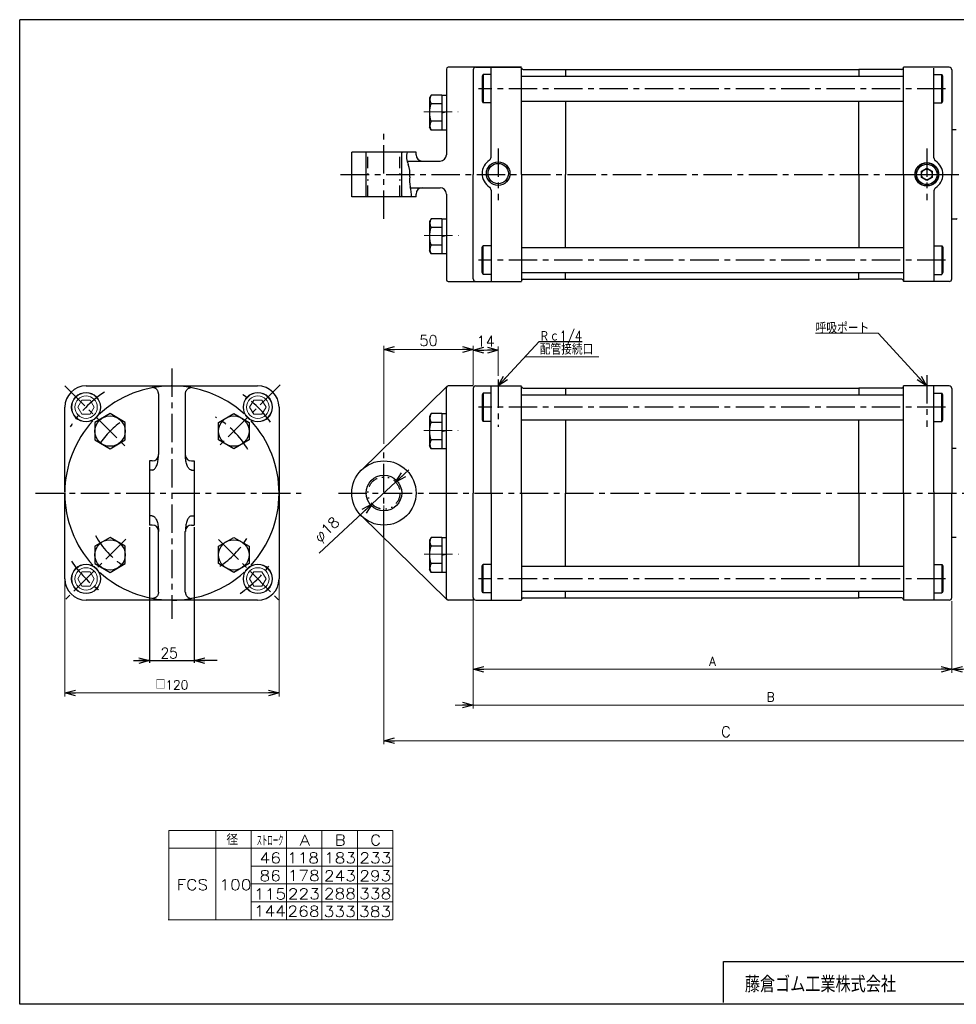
# Model space of a CAD drawing. Header units: millimetres. Extents: x -380 to 408, y -281 to 283.
# Tile 1 of 2: x -380 to 144, y -268 to 283. Entities that reach past the tile are written whole.
import ezdxf
from ezdxf.enums import TextEntityAlignment as Align

# ---------------------------------------------------------------- set-up
doc = ezdxf.new("R2010")
doc.units = ezdxf.units.MM
doc.header["$LTSCALE"] = 0.5
doc.linetypes.add('CENTER', pattern=[50.8, 31.75, -6.35, 6.35, -6.35])
doc.linetypes.add('DIVIDE', pattern=[31.75, 12.7, -6.35, 0, -6.35, 0, -6.35])
doc.layers.add('ZUWAKU', color=7, linetype='Continuous')
doc.styles.add('FdaStyle0', font='txt.shx', dxfattribs={"bigfont": 'bigfont'})
doc.dimstyles.new('DaDimDiametricStyle', dxfattribs={"dimtxt": 6, "dimasz": 6.000004, "dimexe": 2, "dimexo": 2, "dimgap": 2, "dimtad": 3, "dimdsep": 46, "dimtxsty": 'FdaStyle0', "dimblk1": 'OPEN30', "dimblk2": 'OPEN30', "dimsah": 1, "dimcen": 0.09, "dimclrd": 4, "dimclre": 4, "dimclrt": 4, "dimadec": 0, "dimazin": 2, "dimtfac": 1, "dimtdec": 4, "dimtmove": 0, "dimatfit": 0, "dimfxl": 1, "dimarcsym": 0})
doc.dimstyles.new('DaDimRotatedStyle', dxfattribs={"dimtxt": 6, "dimasz": 6.000004, "dimexe": 2, "dimexo": 2, "dimgap": 2, "dimtad": 3, "dimdsep": 46, "dimtxsty": 'FdaStyle0', "dimblk1": 'OPEN30', "dimblk2": 'OPEN30', "dimsah": 1, "dimcen": 0.09, "dimclrd": 4, "dimclre": 4, "dimclrt": 4, "dimadec": 0, "dimazin": 2, "dimtfac": 1, "dimtdec": 4, "dimtmove": 0, "dimatfit": 0, "dimfxl": 1, "dimarcsym": 0})

# ---------------------------------------------------------------- blocks, each defined once
blk = doc.blocks.new('_OPEN30')
at = {"color": 0, "linetype": 'ByBlock', "lineweight": -2}
for p, q in [((-1, 0.267949), (0, 0)), ((0, 0), (-1, -0.267949)), ((0, 0), (-1, 0))]:
    blk.add_line(p, q, dxfattribs=at)
blk = doc.blocks.new('*D6')
at = {"color": 4, "linetype": 'Continuous', "lineweight": 13}
for p, q in [((-126.1, 78.38), (-126.1, 99.88)), ((-112.1, 83.46), (-112.1, 99.88)), ((-126.1, 97.88), (-112.1, 97.88))]:
    blk.add_line(p, q, dxfattribs=at)
at = {"color": 4, "xscale": 6.000005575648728, "yscale": 5.999978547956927}
for p, rotation in [((-126.1, 97.88), 180), ((-112.1, 97.88), 360)]:
    blk.add_blockref('_OPEN30', p, dxfattribs=dict(at, rotation=rotation))
at = {"color": 4, "insert": (-119.1, 99.88), "char_height": 6, "width": 22.5, "attachment_point": 8, "style": 'FdaStyle0'}
blk.add_mtext('\\T1.00;14', dxfattribs=at)
blk = doc.blocks.new('*D8')
at = {"color": 4, "linetype": 'Continuous', "lineweight": 13}
for p, q in [((-354.76, -30.12), (-354.76, -96.12)), ((-234.76, -30.12), (-234.76, -96.12)), ((-354.76, -94.12), (-234.76, -94.12))]:
    blk.add_line(p, q, dxfattribs=at)
at = {"color": 4, "xscale": 6.000005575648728, "yscale": 5.999978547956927}
for p, rotation in [((-354.76, -94.12), 180), ((-234.76, -94.12), 360)]:
    blk.add_blockref('_OPEN30', p, dxfattribs=dict(at, rotation=rotation))
at = {"color": 4, "insert": (-294.76, -92.12), "char_height": 5, "width": 31.25, "attachment_point": 8, "style": 'FdaStyle0'}
blk.add_mtext('\\T1.00;□120', dxfattribs=at)
blk = doc.blocks.new('*D9')
at = {"color": 4, "linetype": 'Continuous', "lineweight": 13}
for p, q in [((-126.1, -42.62), (-126.1, -82.87)), ((141.9, -42.62), (141.9, -82.87)), ((-126.1, -80.87), (141.9, -80.87))]:
    blk.add_line(p, q, dxfattribs=at)
at = {"color": 4, "xscale": 6.000005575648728, "yscale": 5.999978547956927}
for p, rotation in [((-126.1, -80.87), 180), ((141.9, -80.87), 360)]:
    blk.add_blockref('_OPEN30', p, dxfattribs=dict(at, rotation=rotation))
at = {"color": 4, "insert": (7.9, -78.87), "char_height": 5, "width": 12.5, "attachment_point": 8, "style": 'FdaStyle0'}
blk.add_mtext('\\T1.00;A', dxfattribs=at)
blk = doc.blocks.new('DA_IMAGEDIMGROUP_2')
at = {"color": 4, "linetype": 'Continuous', "lineweight": 13}
for p, q in [((206.9, 27.88), (206.9, -102.87)), ((-126.1, -22.62), (-126.1, -102.87)), ((-136.1, -100.87), (-126.1, -100.87)), ((-126.1, -100.87), (206.9, -100.87)), ((216.9, -100.87), (206.9, -100.87))]:
    blk.add_line(p, q, dxfattribs=at)
at = {"color": 4, "xscale": 6.000005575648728, "yscale": 5.999978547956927}
for p, rotation in [((-126.1, -100.87), 360), ((206.9, -100.87), 180)]:
    blk.add_blockref('_OPEN30', p, dxfattribs=dict(at, rotation=rotation))
at = {"color": 4, "insert": (40.4, -98.87), "char_height": 5, "width": 12.5, "attachment_point": 8, "style": 'FdaStyle0'}
blk.add_mtext('\\T1.00;B', dxfattribs=at)
blk = doc.blocks.new('*D11')
at = {"color": 4, "linetype": 'Continuous', "lineweight": 13}
for p, q in [((206.9, 7.88), (206.9, -82.84)), ((141.9, -42.62), (141.9, -82.84)), ((141.9, -80.84), (206.9, -80.84))]:
    blk.add_line(p, q, dxfattribs=at)
at = {"color": 4, "xscale": 6.000005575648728, "yscale": 5.999978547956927}
for p, rotation in [((141.9, -80.84), 180), ((206.9, -80.84), 360)]:
    blk.add_blockref('_OPEN30', p, dxfattribs=dict(at, rotation=rotation))
at = {"color": 4, "insert": (174.4, -78.84), "char_height": 5, "width": 18.75, "attachment_point": 8, "style": 'FdaStyle0'}
blk.add_mtext('\\T1.00;65', dxfattribs=at)
blk = doc.blocks.new('DC_GROUP_Φ100_7')
at = {"color": 4, "linetype": 'Continuous', "lineweight": 13}
for p, q in [((100.64, 107.37), (65.64, 107.37)), ((127.65, 77.88), (100.64, 107.37))]:
    blk.add_line(p, q, dxfattribs=at)
at = {"color": 4, "xscale": 6.000005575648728, "yscale": 5.999978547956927, "rotation": 312.4933532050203}
blk.add_blockref('_OPEN30', (127.65, 77.88), dxfattribs=at)
at = {"color": 4, "style": 'FdaStyle0', "width": 0.833333}
blk.add_text('呼吸ポート', height=6, dxfattribs=at).set_placement((65.64, 107.37), (95.64, 107.37), align=Align.FIT)
blk = doc.blocks.new('DC_GROUP_Φ100_8')
at = {"color": 4, "linetype": 'Continuous', "lineweight": 25}
for p, q in [((-302.32, 37.89), (-302.28, 38.63)), ((-302.28, 38.63), (-302.26, 39.38)), ((-303.51, 32.77), (-303.29, 33.28)), ((-303.29, 33.28), (-303.08, 33.84)), ((-303.08, 33.84), (-302.9, 34.43)), ((-302.9, 34.43), (-302.73, 35.07)), ((-302.73, 35.07), (-302.59, 35.74)), ((-302.59, 35.74), (-302.47, 36.43)), ((-302.47, 36.43), (-302.38, 37.15)), ((-302.38, 37.15), (-302.32, 37.89)), ((-305.76, 30.75), (-305.46, 30.78)), ((-305.46, 30.78), (-305.15, 30.88)), ((-305.15, 30.88), (-304.86, 31.05)), ((-304.86, 31.05), (-304.57, 31.27)), ((-304.57, 31.27), (-304.28, 31.56)), ((-304.28, 31.56), (-304.01, 31.91)), ((-304.01, 31.91), (-303.76, 32.31)), ((-303.76, 32.31), (-303.51, 32.77))]:
    blk.add_line(p, q, dxfattribs=at)
blk = doc.blocks.new('DC_GROUP_Φ100_9')
at = {"color": 4, "linetype": 'Continuous', "lineweight": 25}
for p, q in [((-305.6, 76.9), (-305.76, 76.87)), ((-305.35, 76.91), (-305.6, 76.9)), ((-305.1, 76.9), (-305.35, 76.91)), ((-304.85, 76.85), (-305.1, 76.9)), ((-304.6, 76.79), (-304.85, 76.85)), ((-304.36, 76.69), (-304.6, 76.79)), ((-304.12, 76.58), (-304.36, 76.69)), ((-303.89, 76.43), (-304.12, 76.58)), ((-303.66, 76.27), (-303.89, 76.43)), ((-303.45, 76.08), (-303.66, 76.27)), ((-303.26, 75.87), (-303.45, 76.08)), ((-303.07, 75.64), (-303.26, 75.87)), ((-302.9, 75.39), (-303.07, 75.64)), ((-302.75, 75.13), (-302.9, 75.39)), ((-302.62, 74.85), (-302.75, 75.13)), ((-302.5, 74.57), (-302.62, 74.85)), ((-302.41, 74.27), (-302.5, 74.57)), ((-302.33, 73.97), (-302.41, 74.27)), ((-302.28, 73.66), (-302.33, 73.97)), ((-302.25, 73.35), (-302.28, 73.66))]:
    blk.add_line(p, q, dxfattribs=at)
blk = doc.blocks.new('DC_GROUP_Φ100_10')
at = {"color": 4, "linetype": 'Continuous', "lineweight": 25}
for p, q in [((-305.76, 5.02), (-305.46, 4.98)), ((-305.46, 4.98), (-305.15, 4.89)), ((-305.15, 4.89), (-304.86, 4.72)), ((-304.86, 4.72), (-304.57, 4.5)), ((-304.57, 4.5), (-304.28, 4.21)), ((-304.28, 4.21), (-304.01, 3.86)), ((-304.01, 3.86), (-303.76, 3.46)), ((-303.76, 3.46), (-303.51, 3)), ((-303.51, 3), (-303.29, 2.49)), ((-303.29, 2.49), (-303.08, 1.93)), ((-303.08, 1.93), (-302.9, 1.34)), ((-302.9, 1.34), (-302.73, 0.7)), ((-302.73, 0.7), (-302.59, 0.03)), ((-302.59, 0.03), (-302.47, -0.66)), ((-302.47, -0.66), (-302.38, -1.38)), ((-302.38, -1.38), (-302.32, -2.12)), ((-302.32, -2.12), (-302.28, -2.86)), ((-302.28, -2.86), (-302.26, -3.62))]:
    blk.add_line(p, q, dxfattribs=at)
blk = doc.blocks.new('DC_GROUP_Φ100_11')
at = {"color": 4, "linetype": 'Continuous', "lineweight": 25}
for p, q in [((-302.41, -38.5), (-302.5, -38.8)), ((-302.33, -38.2), (-302.41, -38.5)), ((-302.28, -37.89), (-302.33, -38.2)), ((-302.25, -37.58), (-302.28, -37.89)), ((-305.6, -41.13), (-305.76, -41.1)), ((-305.35, -41.14), (-305.6, -41.13)), ((-305.1, -41.13), (-305.35, -41.14)), ((-304.85, -41.09), (-305.1, -41.13)), ((-304.6, -41.02), (-304.85, -41.09)), ((-304.36, -40.92), (-304.6, -41.02)), ((-304.12, -40.81), (-304.36, -40.92)), ((-303.89, -40.66), (-304.12, -40.81)), ((-303.66, -40.5), (-303.89, -40.66)), ((-303.45, -40.31), (-303.66, -40.5)), ((-303.26, -40.1), (-303.45, -40.31)), ((-303.07, -39.87), (-303.26, -40.1)), ((-302.9, -39.62), (-303.07, -39.87)), ((-302.75, -39.36), (-302.9, -39.62)), ((-302.62, -39.09), (-302.75, -39.36)), ((-302.5, -38.8), (-302.62, -39.09))]:
    blk.add_line(p, q, dxfattribs=at)
blk = doc.blocks.new('DC_GROUP_Φ100_12')
at = {"color": 4, "linetype": 'Continuous', "lineweight": 25}
for p, q in [((-287.25, 38.63), (-287.26, 39.38)), ((-287.21, 37.89), (-287.25, 38.63)), ((-287.14, 37.15), (-287.21, 37.89)), ((-287.05, 36.43), (-287.14, 37.15)), ((-286.93, 35.74), (-287.05, 36.43)), ((-286.79, 35.07), (-286.93, 35.74)), ((-286.63, 34.43), (-286.79, 35.07)), ((-286.44, 33.84), (-286.63, 34.43)), ((-286.24, 33.28), (-286.44, 33.84)), ((-286.01, 32.77), (-286.24, 33.28)), ((-285.77, 32.31), (-286.01, 32.77)), ((-285.51, 31.91), (-285.77, 32.31)), ((-285.24, 31.56), (-285.51, 31.91)), ((-284.96, 31.27), (-285.24, 31.56)), ((-284.67, 31.05), (-284.96, 31.27)), ((-284.37, 30.88), (-284.67, 31.05)), ((-284.07, 30.78), (-284.37, 30.88)), ((-283.76, 30.75), (-284.07, 30.78))]:
    blk.add_line(p, q, dxfattribs=at)
blk = doc.blocks.new('DC_GROUP_Φ100_13')
at = {"color": 4, "linetype": 'Continuous', "lineweight": 25}
for p, q in [((-287.28, 73.35), (-287.24, 73.66)), ((-287.24, 73.66), (-287.19, 73.97)), ((-287.19, 73.97), (-287.12, 74.27)), ((-287.12, 74.27), (-287.02, 74.57)), ((-287.02, 74.57), (-286.91, 74.85)), ((-286.91, 74.85), (-286.77, 75.13)), ((-286.77, 75.13), (-286.62, 75.39)), ((-286.62, 75.39), (-286.45, 75.64)), ((-286.45, 75.64), (-286.27, 75.87)), ((-286.27, 75.87), (-286.07, 76.08)), ((-286.07, 76.08), (-285.86, 76.27)), ((-285.86, 76.27), (-285.64, 76.43)), ((-285.64, 76.43), (-285.41, 76.58)), ((-285.41, 76.58), (-285.17, 76.69)), ((-285.17, 76.69), (-284.93, 76.79)), ((-284.93, 76.79), (-284.68, 76.85)), ((-284.68, 76.85), (-284.43, 76.9)), ((-284.43, 76.9), (-284.18, 76.91)), ((-284.18, 76.91), (-283.93, 76.9)), ((-283.93, 76.9), (-283.76, 76.87))]:
    blk.add_line(p, q, dxfattribs=at)
blk = doc.blocks.new('DC_GROUP_Φ100_14')
at = {"color": 4, "linetype": 'Continuous', "lineweight": 25}
for p, q in [((-286.93, 0.03), (-287.05, -0.66)), ((-286.79, 0.7), (-286.93, 0.03)), ((-286.63, 1.34), (-286.79, 0.7)), ((-286.44, 1.93), (-286.63, 1.34)), ((-286.24, 2.49), (-286.44, 1.93)), ((-286.01, 3), (-286.24, 2.49)), ((-285.77, 3.46), (-286.01, 3)), ((-285.51, 3.86), (-285.77, 3.46)), ((-285.24, 4.21), (-285.51, 3.86)), ((-284.96, 4.5), (-285.24, 4.21)), ((-284.67, 4.72), (-284.96, 4.5)), ((-284.37, 4.89), (-284.67, 4.72)), ((-284.07, 4.98), (-284.37, 4.89)), ((-283.76, 5.02), (-284.07, 4.98)), ((-287.25, -2.86), (-287.26, -3.62)), ((-287.21, -2.12), (-287.25, -2.86)), ((-287.14, -1.38), (-287.21, -2.12)), ((-287.05, -0.66), (-287.14, -1.38))]:
    blk.add_line(p, q, dxfattribs=at)
blk = doc.blocks.new('DC_GROUP_Φ100_15')
at = {"color": 4, "linetype": 'Continuous', "lineweight": 25}
for p, q in [((-287.28, -37.58), (-287.24, -37.89)), ((-287.24, -37.89), (-287.19, -38.2)), ((-287.19, -38.2), (-287.12, -38.5)), ((-287.12, -38.5), (-287.02, -38.8)), ((-287.02, -38.8), (-286.91, -39.09)), ((-286.91, -39.09), (-286.77, -39.36)), ((-286.77, -39.36), (-286.62, -39.62)), ((-286.62, -39.62), (-286.45, -39.87)), ((-286.45, -39.87), (-286.27, -40.1)), ((-286.27, -40.1), (-286.07, -40.31)), ((-286.07, -40.31), (-285.86, -40.5)), ((-285.86, -40.5), (-285.64, -40.66)), ((-285.64, -40.66), (-285.41, -40.81)), ((-285.41, -40.81), (-285.17, -40.92)), ((-285.17, -40.92), (-284.93, -41.02)), ((-284.93, -41.02), (-284.68, -41.09)), ((-284.68, -41.09), (-284.43, -41.13)), ((-284.43, -41.13), (-284.18, -41.14)), ((-284.18, -41.14), (-283.93, -41.13)), ((-283.93, -41.13), (-283.76, -41.1))]:
    blk.add_line(p, q, dxfattribs=at)
blk = doc.blocks.new('*D22')
at = {"color": 4, "linetype": 'Continuous', "lineweight": 13}
for p, q in [((-176.1, 45.38), (-176.1, 100.28)), ((-126.1, 80.38), (-126.1, 100.28)), ((-176.1, 98.28), (-126.1, 98.28))]:
    blk.add_line(p, q, dxfattribs=at)
at = {"color": 4, "xscale": 6.000005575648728, "yscale": 5.999978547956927}
for p, rotation in [((-176.1, 98.28), 180), ((-126.1, 98.28), 360)]:
    blk.add_blockref('_OPEN30', p, dxfattribs=dict(at, rotation=rotation))
at = {"color": 4, "insert": (-151.1, 100.28), "char_height": 6, "width": 22.5, "attachment_point": 8, "style": 'FdaStyle0'}
blk.add_mtext('\\T1.00;50', dxfattribs=at)
blk = doc.blocks.new('*D23')
at = {"color": 4, "linetype": 'Continuous', "lineweight": 13}
for p, q in [((-162.16, 30.8), (-169.5, 24)), ((-169.5, 24), (-182.7, 11.77)), ((-212.37, -15.73), (-182.7, 11.77))]:
    blk.add_line(p, q, dxfattribs=at)
at = {"color": 4, "xscale": 6.000005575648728, "yscale": 5.999978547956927}
for p, rotation in [((-169.5, 24), 222.8183014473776), ((-182.7, 11.77), 42.81830144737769)]:
    blk.add_blockref('_OPEN30', p, dxfattribs=dict(at, rotation=rotation))
at = {"color": 4, "insert": (-199.06, -0.67), "char_height": 6, "width": 30, "attachment_point": 9, "rotation": 42.8183, "style": 'FdaStyle0'}
blk.add_mtext('\\T1.00;φ18', dxfattribs=at)
blk = doc.blocks.new('*D24')
at = {"color": 4, "linetype": 'Continuous', "lineweight": 13}
for p, q in [((206.9, 27.88), (206.9, -122.87)), ((-176.1, 10.88), (-176.1, -122.87)), ((-176.1, -120.87), (206.9, -120.87))]:
    blk.add_line(p, q, dxfattribs=at)
at = {"color": 4, "xscale": 6.000005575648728, "yscale": 5.999978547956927}
for p, rotation in [((-176.1, -120.87), 180), ((206.9, -120.87), 360)]:
    blk.add_blockref('_OPEN30', p, dxfattribs=dict(at, rotation=rotation))
at = {"color": 4, "insert": (15.4, -118.87), "char_height": 6, "width": 15, "attachment_point": 8, "style": 'FdaStyle0'}
blk.add_mtext('\\T1.00;C', dxfattribs=at)
blk = doc.blocks.new('DC_GROUP_Φ100_16')
at = {"color": 4, "linetype": 'Continuous', "lineweight": 13}
for p, q in [((-345.16, -26.2), (-347.46, -30.2)), ((-340.54, -26.2), (-345.16, -26.2)), ((-338.23, -30.2), (-340.54, -26.2)), ((-347.46, -30.2), (-345.16, -34.2)), ((-340.54, -34.2), (-338.23, -30.2)), ((-345.16, -34.2), (-340.54, -34.2))]:
    blk.add_line(p, q, dxfattribs=at)
for radius in [8.25, 8, 6.27]:
    blk.add_circle((-342.85, -30.2), radius, dxfattribs=at)
blk = doc.blocks.new('DC_GROUP_Φ100_17')
at = {"color": 4, "linetype": 'Continuous', "lineweight": 13}
for p, q in [((-248.99, -26.2), (-251.3, -30.2)), ((-244.37, -26.2), (-248.99, -26.2)), ((-242.06, -30.2), (-244.37, -26.2)), ((-251.3, -30.2), (-248.99, -34.2)), ((-244.37, -34.2), (-242.06, -30.2)), ((-248.99, -34.2), (-244.37, -34.2))]:
    blk.add_line(p, q, dxfattribs=at)
for radius in [8.25, 8, 6.27]:
    blk.add_circle((-246.68, -30.2), radius, dxfattribs=at)
blk = doc.blocks.new('DC_GROUP_Φ100_18')
at = {"color": 4, "linetype": 'Continuous', "lineweight": 13}
for p, q in [((-248.99, 69.97), (-251.3, 65.97)), ((-244.37, 69.97), (-248.99, 69.97)), ((-242.06, 65.97), (-244.37, 69.97)), ((-251.3, 65.97), (-248.99, 61.97)), ((-248.99, 61.97), (-244.37, 61.97)), ((-244.37, 61.97), (-242.06, 65.97))]:
    blk.add_line(p, q, dxfattribs=at)
for radius in [8.25, 8, 6.27]:
    blk.add_circle((-246.68, 65.97), radius, dxfattribs=at)
blk = doc.blocks.new('DC_GROUP_Φ100_19')
at = {"color": 4, "linetype": 'Continuous', "lineweight": 13}
for p, q in [((-345.16, 69.97), (-347.46, 65.97)), ((-340.54, 69.97), (-345.16, 69.97)), ((-338.23, 65.97), (-340.54, 69.97)), ((-347.46, 65.97), (-345.16, 61.97)), ((-345.16, 61.97), (-340.54, 61.97)), ((-340.54, 61.97), (-338.23, 65.97))]:
    blk.add_line(p, q, dxfattribs=at)
for radius in [8.25, 8, 6.27]:
    blk.add_circle((-342.85, 65.97), radius, dxfattribs=at)
blk = doc.blocks.new('DC_GROUP_Φ100_22')
at = {"color": 4, "linetype": 'Continuous', "lineweight": 25}
for p, q in [((-112.1, 77.88), (-89.13, 102.72)), ((-89.13, 102.72), (-65.13, 102.72))]:
    blk.add_line(p, q, dxfattribs=at)
at = {"color": 4, "xscale": 6.000005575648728, "yscale": 5.999978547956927, "rotation": 227.2364870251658}
blk.add_blockref('_OPEN30', (-112.1, 77.88), dxfattribs=at)
at = {"color": 4, "style": 'FdaStyle0', "width": 0.740741}
blk.add_text('Ｒｃ1/4', height=6, dxfattribs=at).set_placement((-89.13, 102.72), (-65.13, 102.72), align=Align.FIT)

msp = doc.modelspace()

# ---------------------------------------------------------------- linework, layer by layer
at = {"color": 4, "linetype": 'Continuous', "lineweight": 25}
for p, q in [((-141.098, 255.351), (-141.098, 207.351)), ((-99.098, 256.351), (-140.098, 256.351)), ((-126.098, 254.851), (-126.098, 196.351)), ((-126.098, 254.851), (-126.098, 196.351)), ((-124.598, 256.351), (-99.098, 256.351)), ((-124.598, 256.351), (-99.098, 256.351)), ((-124.598, 256.351), (-99.098, 256.351)), ((-116.098, 206.009), (-116.098, 256.351)), ((-99.098, 196.351), (-99.098, 256.101)), ((-99.098, 196.351), (-99.098, 256.101)), ((-98.098, 255.101), (25.402, 255.101)), ((-98.098, 255.101), (25.402, 255.101)), ((-74.358, 255.101), (-74.358, 251.351)), ((-74.358, 255.101), (-74.358, 251.351)), ((25.402, 255.101), (89.902, 255.101)), ((25.402, 255.101), (89.902, 255.101)), ((113.902, 255.101), (89.902, 255.101)), ((89.902, 255.101), (89.902, 251.251)), ((113.902, 255.101), (89.902, 255.101)), ((89.902, 255.101), (89.902, 251.251)), ((140.402, 256.351), (114.902, 256.351)), ((114.902, 196.351), (114.902, 256.351)), ((140.402, 256.351), (114.902, 256.351)), ((114.902, 196.351), (114.902, 256.351)), ((131.902, 205.57), (131.902, 255.862)), ((141.902, 254.851), (141.902, 196.351)), ((141.902, 254.851), (141.902, 196.351)), ((-120.498, 252.351), (-121.098, 251.312)), ((-120.498, 252.351), (-121.098, 251.312)), ((-121.098, 251.312), (-121.098, 237.39)), ((-121.098, 251.312), (-121.098, 237.39)), ((-120.498, 252.351), (-120.498, 236.351)), ((-116.098, 252.351), (-120.498, 252.351)), ((-120.498, 252.351), (-120.498, 236.351)), ((-99.098, 251.351), (25.402, 251.351)), ((-99.098, 251.351), (25.402, 251.351)), ((25.402, 251.351), (114.902, 251.351)), ((25.402, 251.351), (114.902, 251.351)), ((131.902, 252.351), (136.302, 252.351)), ((136.158, 252.351), (136.302, 252.351)), ((136.302, 236.351), (136.302, 252.351)), ((136.902, 251.312), (136.302, 252.351)), ((136.302, 236.351), (136.302, 252.351)), ((136.902, 251.312), (136.302, 252.351)), ((136.902, 237.39), (136.902, 251.312)), ((136.902, 237.39), (136.902, 251.312)), ((-149.694, 240.814), (-150.598, 239.249)), ((-150.598, 239.249), (-150.598, 222.749)), ((-143.598, 240.814), (-149.694, 240.814)), ((-143.598, 240.814), (-141.098, 240.814)), ((-143.598, 240.814), (-143.598, 221.184)), ((-121.098, 237.39), (-120.498, 236.351)), ((-121.098, 237.39), (-120.498, 236.351)), ((-99.098, 237.351), (25.402, 237.351)), ((-99.098, 237.351), (25.402, 237.351)), ((-74.358, 237.351), (-74.358, 196.351)), ((-74.358, 237.351), (-74.358, 196.351)), ((25.402, 237.351), (114.902, 237.351)), ((25.402, 237.351), (114.902, 237.351)), ((89.902, 196.351), (89.902, 237.351)), ((89.902, 196.351), (89.902, 237.351)), ((136.302, 236.351), (136.902, 237.39)), ((136.302, 236.351), (136.902, 237.39)), ((-143.598, 235.907), (-149.694, 235.907)), ((-116.098, 236.351), (-120.498, 236.351)), ((131.902, 236.351), (136.302, 236.351)), ((131.902, 236.351), (136.302, 236.351)), ((-141.098, 231.334), (-143.598, 230.664)), ((-149.694, 221.184), (-150.598, 222.749)), ((-143.598, 226.092), (-149.694, 226.092)), ((-143.598, 221.184), (-149.694, 221.184)), ((-141.098, 221.184), (-143.598, 221.184)), ((144.402, 221.351), (141.902, 221.351)), ((144.402, 221.351), (141.902, 221.351)), ((-158.098, 208.851), (-194.098, 208.851)), ((-194.098, 183.851), (-194.098, 208.851)), ((-186.098, 183.851), (-186.098, 208.851)), ((-166.098, 208.351), (-165.598, 208.851)), ((-166.098, 184.351), (-166.098, 208.351)), ((-158.098, 207.351), (-158.098, 208.851)), ((-163.113, 203.851), (-144.598, 203.851)), ((124.902, 198.083), (127.902, 199.815)), ((127.902, 199.815), (130.902, 198.083)), ((-126.098, 137.851), (-126.098, 196.351)), ((-99.098, 196.351), (-99.098, 136.601)), ((-74.358, 155.351), (-74.358, 196.351)), ((89.902, 196.351), (89.902, 155.351)), ((114.902, 196.351), (114.902, 136.351)), ((124.902, 194.619), (124.902, 198.083)), ((127.902, 192.887), (124.902, 194.619)), ((130.902, 194.619), (127.902, 192.887)), ((130.902, 198.083), (130.902, 194.619)), ((141.902, 137.851), (141.902, 196.351)), ((-161.337, 188.851), (-144.598, 188.851)), ((-116.098, 187.57), (-116.098, 136.351)), ((-158.098, 183.851), (-194.098, 183.851)), ((-165.598, 183.851), (-166.098, 184.351)), ((-158.098, 183.851), (-158.098, 185.351)), ((-141.098, 185.351), (-141.098, 137.351)), ((131.902, 187.131), (131.902, 136.351)), ((-149.694, 171.518), (-150.598, 169.953)), ((-143.598, 171.518), (-149.694, 171.518)), ((-143.598, 171.518), (-141.098, 171.518)), ((-143.598, 171.518), (-143.598, 151.888)), ((144.402, 171.351), (141.902, 171.351)), ((-150.598, 169.953), (-150.598, 153.453)), ((-143.598, 166.61), (-149.694, 166.61)), ((-141.098, 162.038), (-143.598, 161.368)), ((-143.598, 156.795), (-149.694, 156.795)), ((-121.098, 155.312), (-120.498, 156.351)), ((-121.098, 141.39), (-121.098, 155.312)), ((-116.098, 156.351), (-120.498, 156.351)), ((-120.498, 140.351), (-120.498, 156.351)), ((-99.098, 155.351), (25.402, 155.351)), ((25.402, 155.351), (114.902, 155.351)), ((131.902, 156.351), (136.302, 156.351)), ((136.302, 156.351), (136.302, 140.351)), ((136.302, 156.351), (136.902, 155.312)), ((136.902, 155.312), (136.902, 141.39)), ((-149.694, 151.888), (-150.598, 153.453)), ((-143.598, 151.888), (-149.694, 151.888)), ((-141.098, 151.888), (-143.598, 151.888)), ((-120.498, 140.351), (-121.098, 141.39)), ((-116.098, 140.351), (-120.498, 140.351)), ((-99.098, 141.351), (25.402, 141.351)), ((-74.358, 137.601), (-74.358, 141.351)), ((25.402, 141.351), (114.902, 141.351)), ((89.902, 137.601), (89.902, 141.451)), ((131.902, 140.351), (136.302, 140.351)), ((136.902, 141.39), (136.302, 140.351)), ((-140.098, 136.351), (-99.098, 136.351)), ((-124.598, 136.351), (-99.098, 136.351)), ((-98.098, 137.601), (25.402, 137.601)), ((25.402, 137.601), (89.902, 137.601)), ((113.902, 137.601), (89.902, 137.601)), ((140.402, 136.351), (114.902, 136.351)), ((-342.763, 77.885), (-294.763, 77.885)), ((-294.517, 77.885), (-246.763, 77.885)), ((-140.797, 77.6), (-188.685, 30.752)), ((-126.098, 77.885), (-140.098, 77.885)), ((-124.598, 77.885), (-99.098, 77.885)), ((-124.598, 77.885), (-99.098, 77.885)), ((-124.598, 77.885), (-99.098, 77.885)), ((-116.098, 17.885), (-116.098, 77.885)), ((-99.098, 17.885), (-99.098, 77.635)), ((-99.098, 17.885), (-99.098, 77.635)), ((140.402, 77.885), (114.902, 77.885)), ((114.902, 17.885), (114.902, 77.885)), ((140.402, 77.885), (114.902, 77.885)), ((114.902, 17.885), (114.902, 77.885)), ((131.902, 18.535), (131.902, 77.885)), ((-302.263, 73.351), (-302.263, 39.385)), ((-287.263, 73.351), (-287.263, 39.385)), ((-141.098, -41.115), (-141.098, 76.885)), ((-126.098, 76.385), (-126.098, 17.885)), ((-126.098, 76.385), (-126.098, 17.885)), ((-120.498, 73.885), (-121.098, 72.845)), ((-120.498, 73.885), (-121.098, 72.845)), ((-121.098, 72.845), (-121.098, 58.924)), ((-121.098, 72.845), (-121.098, 58.924)), ((-116.098, 73.885), (-120.498, 73.885)), ((-120.498, 73.885), (-120.498, 57.885)), ((-120.498, 73.885), (-120.498, 57.885)), ((-99.098, 72.885), (25.402, 72.885)), ((-99.098, 72.885), (25.402, 72.885)), ((-98.098, 76.635), (25.402, 76.635)), ((-98.098, 76.635), (25.402, 76.635)), ((-74.358, 76.635), (-74.358, 72.885)), ((-74.358, 76.635), (-74.358, 72.885)), ((25.402, 76.635), (89.902, 76.635)), ((25.402, 76.635), (89.902, 76.635)), ((25.402, 72.885), (114.902, 72.885)), ((25.402, 72.885), (114.902, 72.885)), ((113.902, 76.635), (89.902, 76.635)), ((89.902, 76.635), (89.902, 72.785)), ((113.902, 76.635), (89.902, 76.635)), ((89.902, 76.635), (89.902, 72.785)), ((131.902, 73.885), (136.302, 73.885)), ((136.302, 57.885), (136.302, 73.885)), ((136.902, 72.845), (136.302, 73.885)), ((136.302, 57.885), (136.302, 73.885)), ((136.902, 72.845), (136.302, 73.885)), ((136.902, 58.924), (136.902, 72.845)), ((136.902, 58.924), (136.902, 72.845)), ((141.902, 76.385), (141.902, 17.885)), ((141.902, 76.385), (141.902, 17.885)), ((-354.763, 18.13), (-354.763, 65.885)), ((-329.411, 62.348), (-337.911, 57.44)), ((-320.911, 57.44), (-329.411, 62.348)), ((-268.614, 57.44), (-260.114, 62.348)), ((-260.114, 62.348), (-251.614, 57.44)), ((-234.763, 65.885), (-234.763, 17.885)), ((-149.694, 62.348), (-150.598, 60.783)), ((-150.598, 60.783), (-150.598, 44.283)), ((-143.598, 62.348), (-149.694, 62.348)), ((-143.598, 62.348), (-141.098, 62.348)), ((-143.598, 62.348), (-143.598, 42.718)), ((-337.911, 57.44), (-337.911, 47.625)), ((-320.911, 47.625), (-320.911, 57.44)), ((-268.614, 47.625), (-268.614, 57.44)), ((-251.614, 57.44), (-251.614, 47.625)), ((-143.598, 57.44), (-149.694, 57.44)), ((-121.098, 58.924), (-120.498, 57.885)), ((-121.098, 58.924), (-120.498, 57.885)), ((-116.098, 57.885), (-120.498, 57.885)), ((-99.098, 58.885), (25.402, 58.885)), ((-99.098, 58.885), (25.402, 58.885)), ((-74.358, 58.885), (-74.358, 17.885)), ((-74.358, 58.885), (-74.358, 17.885)), ((25.402, 58.885), (114.902, 58.885)), ((25.402, 58.885), (114.902, 58.885)), ((89.902, 17.885), (89.902, 58.885)), ((89.902, 17.885), (89.902, 58.885)), ((131.902, 57.885), (136.302, 57.885)), ((136.302, 57.885), (136.902, 58.924)), ((136.302, 57.885), (136.902, 58.924)), ((-141.098, 52.868), (-143.598, 52.198)), ((-337.911, 47.625), (-329.411, 42.718)), ((-329.411, 42.718), (-320.911, 47.625)), ((-260.114, 42.718), (-268.614, 47.625)), ((-251.614, 47.625), (-260.114, 42.718)), ((-149.694, 42.718), (-150.598, 44.283)), ((-143.598, 47.625), (-149.694, 47.625)), ((-143.598, 42.718), (-149.694, 42.718)), ((-141.098, 42.718), (-143.598, 42.718)), ((144.402, 42.885), (141.902, 42.885)), ((144.402, 42.885), (141.902, 42.885)), ((-307.263, 35.885), (-307.263, -0.115)), ((-305.763, 35.885), (-307.263, 35.885)), ((-283.763, 35.885), (-282.263, 35.885)), ((-282.263, 35.885), (-282.263, -0.115)), ((-305.763, 30.752), (-307.263, 30.752)), ((-283.763, 30.752), (-282.263, 30.752)), ((-354.763, -30.115), (-354.763, 17.885)), ((-234.763, 17.639), (-234.763, -30.115)), ((-126.098, -40.615), (-126.098, 17.885)), ((-116.098, 17.885), (-116.098, -42.115)), ((-99.098, 17.885), (-99.098, -41.865)), ((-74.358, -23.115), (-74.358, 17.885)), ((89.902, 17.885), (89.902, -23.115)), ((114.902, 17.885), (114.902, -42.115)), ((131.902, 18.535), (131.902, -42.115)), ((141.902, -40.615), (141.902, 17.885)), ((-305.763, 5.018), (-307.263, 5.018)), ((-283.763, 5.018), (-282.263, 5.018)), ((-140.797, -41.83), (-188.685, 5.018)), ((-305.763, -0.115), (-307.263, -0.115)), ((-307.263, -1.315), (-307.263, -77.152)), ((-302.263, -37.582), (-302.263, -3.615)), ((-287.263, -37.582), (-287.263, -3.615)), ((-283.763, -0.115), (-282.263, -0.115)), ((-282.263, -1.315), (-282.263, -75.489)), ((-329.411, -6.949), (-337.911, -11.856)), ((-320.911, -11.856), (-329.411, -6.949)), ((-268.614, -11.856), (-260.114, -6.949)), ((-260.114, -6.949), (-251.614, -11.856)), ((-149.694, -6.949), (-150.598, -8.514)), ((-150.598, -8.514), (-150.598, -25.014)), ((-143.598, -6.949), (-149.694, -6.949)), ((-143.598, -6.949), (-141.098, -6.949)), ((-143.598, -6.949), (-143.598, -26.578)), ((144.402, -7.115), (141.902, -7.115)), ((-337.911, -11.856), (-337.911, -21.671)), ((-320.911, -21.671), (-320.911, -11.856)), ((-268.614, -21.671), (-268.614, -11.856)), ((-251.614, -11.856), (-251.614, -21.671)), ((-143.598, -11.856), (-149.694, -11.856)), ((-141.098, -16.429), (-143.598, -17.098)), ((-337.911, -21.671), (-329.411, -26.578)), ((-329.411, -26.578), (-320.911, -21.671)), ((-260.114, -26.578), (-268.614, -21.671)), ((-251.614, -21.671), (-260.114, -26.578)), ((-143.598, -21.671), (-149.694, -21.671)), ((-149.694, -26.578), (-150.598, -25.014)), ((-143.598, -26.578), (-149.694, -26.578)), ((-141.098, -26.578), (-143.598, -26.578)), ((-121.098, -23.155), (-120.498, -22.115)), ((-121.098, -37.076), (-121.098, -23.155)), ((-116.098, -22.115), (-120.498, -22.115)), ((-120.498, -38.115), (-120.498, -22.115)), ((-99.098, -23.115), (25.402, -23.115)), ((25.402, -23.115), (114.902, -23.115)), ((131.902, -22.115), (136.302, -22.115)), ((136.302, -22.115), (136.302, -38.115)), ((136.302, -22.115), (136.902, -23.155)), ((136.902, -23.155), (136.902, -37.076)), ((-120.498, -38.115), (-121.098, -37.076)), ((-116.098, -38.115), (-120.498, -38.115)), ((-99.098, -37.115), (25.402, -37.115)), ((-74.358, -40.865), (-74.358, -37.115)), ((25.402, -37.115), (114.902, -37.115)), ((89.902, -40.865), (89.902, -37.015)), ((131.902, -38.115), (136.302, -38.115)), ((136.902, -37.076), (136.302, -38.115)), ((-295.008, -42.115), (-342.763, -42.115)), ((-246.763, -42.115), (-294.763, -42.115)), ((-126.098, -42.115), (-140.098, -42.115)), ((-124.598, -42.115), (-99.098, -42.115)), ((-98.098, -40.865), (25.402, -40.865)), ((25.402, -40.865), (89.902, -40.865)), ((113.902, -40.865), (89.902, -40.865)), ((140.402, -42.115), (114.902, -42.115)), ((-316.263, -75.952), (-307.263, -75.952)), ((-307.263, -75.952), (-282.263, -75.952)), ((-282.263, -75.489), (-282.263, -77.152)), ((-269.53, -75.952), (-282.263, -75.952))]:
    msp.add_line(p, q, dxfattribs=at)
at = {"color": 4, "linetype": 'CENTER', "lineweight": 25}
for p, q in [((138.355, 244.351), (-123.186, 244.351)), ((138.355, 244.351), (-123.186, 244.351)), ((-176.098, 171.481), (-176.098, 219.981)), ((-112.098, 210.853), (-112.098, 181.849)), ((127.902, 210.853), (127.902, 181.849)), ((-200.296, 196.351), (217.543, 196.351)), ((118.809, 196.351), (138.58, 196.351)), ((138.355, 148.351), (-123.186, 148.351)), ((-294.763, 87.622), (-294.763, -52.658)), ((127.902, 83.874), (127.902, 54.87)), ((-354.789, 77.911), (-320.3, 43.422)), ((-234.093, 78.555), (-268.76, 43.888)), ((-112.098, 81.458), (-112.098, 54.87)), ((138.355, 65.885), (-123.186, 65.885)), ((138.355, 65.885), (-123.186, 65.885)), ((-176.098, -7.115), (-176.098, 41.385)), ((-371.233, 17.885), (-222.321, 17.885)), ((-201.558, 17.885), (217.543, 17.885)), ((-320.54, -7.892), (-354.763, -42.115)), ((-268.688, -8.19), (-234.763, -42.115)), ((138.355, -30.115), (-123.186, -30.115))]:
    msp.add_line(p, q, dxfattribs=at)
at = {"color": 4, "linetype": 'CENTER', "lineweight": 13}
for p, q in [((-153.797, 231.334), (-134.574, 231.334)), ((-153.496, 162.038), (-134.274, 162.038)), ((-153.797, 52.868), (-134.574, 52.868)), ((-153.496, -16.429), (-134.274, -16.429))]:
    msp.add_line(p, q, dxfattribs=at)
at = {"color": 4, "linetype": 'DIVIDE', "lineweight": 25}
for p, q in [((-185.098, 183.851), (-185.098, 208.851)), ((-167.098, 183.851), (-167.098, 208.851))]:
    msp.add_line(p, q, dxfattribs=at)
at = {"color": 4, "linetype": 'Continuous', "lineweight": 13}
for p, q in [((-97.055, 94.15), (-55.759, 94.15)), ((-296.559, -171.107), (-171.151, -171.107)), ((-296.559, -171.107), (-296.559, -221.107)), ((-270.14, -171.107), (-270.14, -221.107)), ((-250.342, -171.107), (-250.342, -221.107)), ((-230.544, -171.107), (-230.544, -221.107)), ((-210.746, -171.107), (-210.746, -221.107)), ((-190.949, -171.107), (-190.949, -221.107)), ((-171.151, -171.107), (-171.151, -221.107)), ((-296.559, -181.107), (-171.151, -181.107)), ((-250.342, -191.107), (-171.151, -191.107)), ((-250.295, -201.107), (-171.151, -201.107)), ((-250.342, -211.107), (-171.151, -211.107)), ((-296.9, -221.107), (-171.151, -221.107))]:
    msp.add_line(p, q, dxfattribs=at)
at = {"color": 4, "linetype": 'Continuous', "lineweight": 25}
for centre, radius in [((-112.098, 196.79), 6.6), ((-112.098, 196.79), 5.7), ((127.902, 196.351), 6.6), ((127.902, 196.351), 6.5), ((127.902, 196.351), 5.7), ((127.902, 196.351), 5.7), ((127.902, 196.351), 3), ((-329.411, 52.533), 8.5), ((-260.114, 52.533), 8.5), ((-176.098, 17.885), 18), ((-176.098, 17.885), 10), ((-329.411, -16.764), 8.5), ((-260.114, -16.764), 8.5)]:
    msp.add_circle(centre, radius, dxfattribs=at)
at = {"color": 4, "linetype": 'DIVIDE', "lineweight": 25}
msp.add_circle((-176.098, 17.885), 9, dxfattribs=at)
at = {"color": 4, "linetype": 'Continuous', "lineweight": 25}
for centre, radius, start, end in [((-140.098, 255.351), 1, 90, 180), ((-124.598, 254.851), 1.5, 90, 180), ((-124.598, 254.851), 1.5, 90, 180), ((-98.098, 256.101), 1, 180, 270), ((-98.098, 256.101), 1, 180, 270), ((113.902, 256.101), 1, 270, 360), ((113.902, 256.101), 1, 270, 360), ((140.402, 254.851), 1.5, 360, 90), ((140.402, 254.851), 1.5, 360, 90), ((-145.444, 238.36), 4.907, 150.00001, 209.99999), ((-136.818, 230.999), 13.779, 159.136, 200.864), ((-145.444, 223.638), 4.907, 150.00001, 209.99999), ((-152.668, 206.318), 10.733, 166.34977, 204.61329), ((-154.598, 207.351), 3.5, 180, 270), ((-144.598, 207.351), 3.5, 270, 360), ((-112.098, 196.79), 9, 123.05573, 236.94427), ((-118.098, 206.009), 2, 303.05573, 0), ((133.902, 205.57), 2, 180, 236.94427), ((-177.943, 196.481), 16.419, 355.08182, 19.07924), ((127.902, 196.351), 9, 303.05573, 56.94427), ((-143.987, 192.986), 17.72, 173.23638, 191.73445), ((-179.254, 184.198), 18.652, 358.48699, 16.13673), ((-154.598, 185.351), 3.5, 90, 180), ((-144.598, 185.351), 3.5, 360, 90), ((-118.098, 187.57), 2, 0, 56.94427), ((133.902, 187.131), 2, 123.05573, 180), ((-145.444, 169.064), 4.907, 150.00001, 209.99999), ((144.402, 171.851), 0.5, 270, 0), ((-136.818, 161.703), 13.779, 159.136, 200.864), ((-145.444, 154.342), 4.907, 150.00001, 209.99999), ((-140.098, 137.351), 1, 180, 270), ((-124.598, 137.851), 1.5, 180, 270), ((-98.098, 136.601), 1, 90, 180), ((113.902, 136.601), 1, 0, 90), ((140.402, 137.851), 1.5, 270, 0), ((-342.763, 65.885), 12, 90, 180), ((-294.763, 17.885), 60, 47.57665, 133.19196), ((-246.763, 65.885), 12, 0, 90), ((-140.098, 76.885), 1, 90, 180), ((-124.598, 76.385), 1.5, 90, 180), ((-124.598, 76.385), 1.5, 90, 180), ((-98.098, 77.635), 1, 180, 270), ((-98.098, 77.635), 1, 180, 270), ((113.902, 77.635), 1, 270, 360), ((113.902, 77.635), 1, 270, 360), ((140.402, 76.385), 1.5, 360, 90), ((140.402, 76.385), 1.5, 360, 90), ((-145.444, 59.894), 4.907, 150.00001, 209.99999), ((-294.763, 17.885), 60, 137.57665, 179.76563), ((-294.763, 17.885), 60, 0, 42.42335), ((-136.818, 52.533), 13.779, 159.136, 200.864), ((-145.444, 45.172), 4.907, 150.00001, 209.99999), ((-305.763, 39.385), 3.5, 270, 0), ((-283.763, 39.385), 3.5, 180, 270), ((-294.763, 17.885), 60, 180, 222.42335), ((-294.763, 17.885), 60, 317.57665, 359.76563), ((-305.763, -3.615), 3.5, 0, 90), ((-283.763, -3.615), 3.5, 90, 180), ((-145.444, -9.402), 4.907, 150.00001, 209.99999), ((-136.818, -16.764), 13.779, 159.136, 200.864), ((-145.444, -24.125), 4.907, 150.00001, 209.99999), ((-294.763, 17.885), 60, 227.57665, 269.76563), ((-294.763, 17.885), 60, 270, 312.42335), ((-342.763, -30.115), 12, 180, 270), ((-246.763, -30.115), 12, 270, 360), ((-140.098, -41.115), 1, 180, 270), ((-124.598, -40.615), 1.5, 180, 270), ((-98.098, -41.865), 1, 90, 180), ((113.902, -41.865), 1, 0, 90), ((140.402, -40.615), 1.5, 270, 0)]:
    msp.add_arc(centre, radius, start, end, dxfattribs=at)
at = {"color": 4, "linetype": 'CENTER', "lineweight": 25}
for radius, start, end in [(68, 123.76225, 147.01796), (68, 35.63092, 56.42583), (49, 126.67309, 148.90521), (49, 29.70803, 60.04185), (49, 209.05433, 236.53462), (49, 303.2866, 328.74767), (68, 214.11193, 233.85732), (68, 304.16893, 324.62568)]:
    msp.add_arc((-294.763, 17.885), radius, start, end, dxfattribs=at)
at = {"layer": 'ZUWAKU', "color": 5, "linetype": 'Continuous', "lineweight": 25}
for p, q in [((-380, -268.5), (-380, 283)), ((396, 283), (-380, 283)), ((408, -268.5), (-380, -268.5))]:
    msp.add_line(p, q, dxfattribs=at)
at = {"layer": 'ZUWAKU', "color": 4, "linetype": 'Continuous', "lineweight": 25}
for p, q in [((14, -244.5), (396, -244.5)), ((14, -267.43), (14, -244.5))]:
    msp.add_line(p, q, dxfattribs=at)

# ---------------------------------------------------------------- block references
at = {"linetype": 'Continuous'}
for name in ['DC_GROUP_Φ100_7', 'DC_GROUP_Φ100_22', 'DC_GROUP_Φ100_19', 'DC_GROUP_Φ100_9', 'DC_GROUP_Φ100_13', 'DC_GROUP_Φ100_18', 'DC_GROUP_Φ100_8', 'DC_GROUP_Φ100_12', 'DA_IMAGEDIMGROUP_2', 'DC_GROUP_Φ100_10', 'DC_GROUP_Φ100_14', 'DC_GROUP_Φ100_16', 'DC_GROUP_Φ100_17', 'DC_GROUP_Φ100_11', 'DC_GROUP_Φ100_15']:
    msp.add_blockref(name, (0, 0), dxfattribs=at)
at = {"color": 4, "xscale": 6.000005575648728, "yscale": 5.999978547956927}
for p, rotation in [((-307.263, -75.952), 360), ((-282.263, -75.952), 180)]:
    msp.add_blockref('_OPEN30', p, dxfattribs=dict(at, rotation=rotation))

# ---------------------------------------------------------------- texts
at = {"color": 4, "style": 'FdaStyle0'}
for s, width, p, p2 in [('配管接続口', 0.833333, (-88.825, 95.417), (-58.825, 95.417)), ('25', 0.8, (-301.124, -74.752), (-291.524, -74.752)), ('   径', 0.952381, (-281.713, -179.272), (-257.713, -179.272)), ('ストローク', 0.416667, (-247.343, -179.775), (-232.343, -179.775))]:
    msp.add_text(s, height=6, dxfattribs=dict(at, width=width)).set_placement(p, p2, align=Align.FIT)
for s, p, p2 in [('A', (-223.315, -179.528), (-217.315, -179.528)), ('B', (-203.517, -179.528), (-197.517, -179.528)), ('C', (-183.719, -179.528), (-177.719, -179.528)), ('46', (-245.688, -189.528), (-233.688, -189.528)), ('118', (-230.452, -189.504), (-212.452, -189.504)), ('183', (-209.634, -189.528), (-191.634, -189.528)), ('233', (-189.836, -189.528), (-171.836, -189.528)), ('FCS 100', (-292.195, -204.528), (-250.195, -204.528)), ('86', (-245.741, -199.528), (-233.741, -199.528)), ('178', (-229.994, -199.382), (-211.994, -199.382)), ('243', (-209.687, -199.528), (-191.687, -199.528)), ('293', (-189.889, -199.528), (-171.889, -199.528)), ('115', (-248.794, -209.716), (-230.794, -209.716)), ('223', (-229.897, -209.631), (-211.897, -209.631)), ('288', (-209.74, -209.528), (-191.74, -209.528)), ('338', (-189.943, -209.528), (-171.943, -209.528)), ('144', (-248.932, -219.241), (-230.932, -219.241)), ('268', (-230.101, -219.382), (-212.101, -219.382)), ('333', (-209.794, -219.528), (-191.794, -219.528)), ('383', (-189.996, -219.528), (-171.996, -219.528))]:
    msp.add_text(s, height=6, dxfattribs=at).set_placement(p, p2, align=Align.FIT)
at = {"layer": 'ZUWAKU', "color": 4, "style": 'FdaStyle0', "width": 0.652778}
msp.add_text('藤倉ゴム工業株式会社', height=9, dxfattribs=at).set_placement((26.025, -261.815), (110.625, -261.815), align=Align.FIT)

# ---------------------------------------------------------------- dimensions: what is measured, and where the dimension line sits
at = {"linetype": 'Continuous', "lineweight": 13}
for base, p1, p2, override, picture, middle in [((-126.098, 98.28), (-176.098, 43.385), (-126.098, 78.385), {"dimtxt": 6, "dimasz": 6.000004, "dimexe": 2, "dimexo": 2, "dimgap": 2, "dimtad": 3, "dimtih": 0, "dimtoh": 0, "dimdec": 2, "dimzin": 8, "dimtxsty": 'FdaStyle0', "dimblk1": 'OPEN30', "dimblk2": 'OPEN30', "dimsah": 1, "dimclrd": 4, "dimclre": 4, "dimclrt": 4, "dimazin": 2, "dimtofl": 1, "dimatfit": 0, "dimtolj": 0, "dimtzin": 8}, '*D22', (-151.098, 98.28)), ((-112.098, 97.885), (-126.098, 76.385), (-112.098, 81.458), {"dimtxt": 6, "dimasz": 6.000004, "dimexe": 2, "dimexo": 2, "dimgap": 2, "dimtad": 3, "dimtih": 0, "dimtoh": 0, "dimdec": 2, "dimzin": 8, "dimtxsty": 'FdaStyle0', "dimblk1": 'OPEN30', "dimblk2": 'OPEN30', "dimsah": 1, "dimclrd": 4, "dimclre": 4, "dimclrt": 4, "dimazin": 2, "dimtofl": 1, "dimatfit": 0, "dimtolj": 0, "dimtzin": 8}, '*D6', (-119.098, 97.885)), ((206.902, -80.843), (141.902, -40.615), (206.902, 9.885), {"dimtxt": 5, "dimasz": 6.000004, "dimexe": 2, "dimexo": 2, "dimgap": 2, "dimtad": 3, "dimtih": 0, "dimtoh": 0, "dimdec": 2, "dimzin": 8, "dimtxsty": 'FdaStyle0', "dimblk1": 'OPEN30', "dimblk2": 'OPEN30', "dimsah": 1, "dimclrd": 4, "dimclre": 4, "dimclrt": 4, "dimazin": 2, "dimtofl": 1, "dimatfit": 0, "dimtolj": 0, "dimtzin": 8}, '*D11', (174.402, -80.843))]:
    dim = msp.add_linear_dim(base=base, p1=p1, p2=p2, dimstyle='DaDimRotatedStyle', override=override, dxfattribs=at)
    dim.commit()
    dim.dimension.update_dxf_attribs({"geometry": picture, "text_midpoint": middle})
dim = msp.add_diameter_dim_2p(p1=(-182.699, 11.768), p2=(-169.496, 24.002), text='φ18', dimstyle='DaDimDiametricStyle', override={"dimtxt": 6, "dimasz": 6.000004, "dimexe": 2, "dimexo": 2, "dimgap": 2, "dimtad": 3, "dimtih": 0, "dimtoh": 0, "dimdec": 2, "dimzin": 8, "dimtxsty": 'FdaStyle0', "dimblk1": 'OPEN30', "dimblk2": 'OPEN30', "dimsah": 1, "dimclrd": 4, "dimclre": 4, "dimclrt": 4, "dimazin": 2, "dimtofl": 1, "dimatfit": 0, "dimtolj": 0, "dimtzin": 8}, dxfattribs=at)
dim.commit()
dim.dimension.update_dxf_attribs({"geometry": '*D23', "text_midpoint": (-207.704, -4.585)})
for base, p1, p2, text, override, picture, middle in [((206.902, -120.865), (-176.098, 12.885), (206.902, 29.885), 'C', {"dimtxt": 6, "dimasz": 6.000004, "dimexe": 2, "dimexo": 2, "dimgap": 2, "dimtad": 3, "dimtih": 0, "dimtoh": 0, "dimdec": 2, "dimzin": 8, "dimtxsty": 'FdaStyle0', "dimblk1": 'OPEN30', "dimblk2": 'OPEN30', "dimsah": 1, "dimclrd": 4, "dimclre": 4, "dimclrt": 4, "dimazin": 2, "dimtofl": 1, "dimatfit": 0, "dimtolj": 0, "dimtzin": 8}, '*D24', (15.402, -120.865)), ((-234.763, -94.115), (-354.763, -28.115), (-234.763, -28.115), '□<>', {"dimtxt": 5, "dimasz": 6.000004, "dimexe": 2, "dimexo": 2, "dimgap": 2, "dimtad": 3, "dimtih": 0, "dimtoh": 0, "dimdec": 2, "dimzin": 8, "dimtxsty": 'FdaStyle0', "dimblk1": 'OPEN30', "dimblk2": 'OPEN30', "dimsah": 1, "dimclrd": 4, "dimclre": 4, "dimclrt": 4, "dimazin": 2, "dimtofl": 1, "dimatfit": 0, "dimtolj": 0, "dimtzin": 8}, '*D8', (-294.763, -94.115)), ((141.902, -80.865), (-126.098, -40.615), (141.902, -40.615), 'A', {"dimtxt": 5, "dimasz": 6.000004, "dimexe": 2, "dimexo": 2, "dimgap": 2, "dimtad": 3, "dimtih": 0, "dimtoh": 0, "dimdec": 2, "dimzin": 8, "dimtxsty": 'FdaStyle0', "dimblk1": 'OPEN30', "dimblk2": 'OPEN30', "dimsah": 1, "dimclrd": 4, "dimclre": 4, "dimclrt": 4, "dimazin": 2, "dimtofl": 1, "dimatfit": 0, "dimtolj": 0, "dimtzin": 8}, '*D9', (7.902, -80.865))]:
    dim = msp.add_linear_dim(base=base, p1=p1, p2=p2, text=text, dimstyle='DaDimRotatedStyle', override=override, dxfattribs=at)
    dim.commit()
    dim.dimension.update_dxf_attribs({"geometry": picture, "text_midpoint": middle})

doc.saveas('drawing.dxf')
